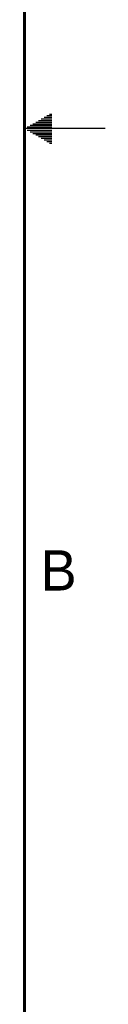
# Model space of a CAD drawing. Header units: inches. Extents: x 0 to 34, y 0 to 22.
# Tile 23 of 54: x 33.5 to 34, y 5.6 to 11.7. Entities that reach past the tile are written whole.
import ezdxf

# ---------------------------------------------------------------- set-up
doc = ezdxf.new("R2010")
doc.units = ezdxf.units.IN
doc.header["$LTSCALE"] = 1.87
doc.header["$MEASUREMENT"] = 0
doc.layers.get('0').update_dxf_attribs({"linetype": 'CONTINUOUS'})
doc.styles.get("Standard").update_dxf_attribs({"font": 'txt', "width": 0.8})

msp = doc.modelspace()

# ---------------------------------------------------------------- linework, layer by layer
at = {"color": 2, "linetype": 'CONTINUOUS'}
for p, q in [((33.6039, 11.06), (33.6697, 11.06)), ((33.6213, 11.07), (33.6697, 11.07)), ((33.6386, 11.08), (33.6697, 11.08)), ((33.6559, 11.09), (33.6697, 11.09)), ((34, 11), (33.5, 11)), ((33.5173, 11.01), (33.6697, 11.01)), ((33.5347, 11.02), (33.6697, 11.02)), ((33.552, 11.03), (33.6697, 11.03)), ((33.5693, 11.04), (33.6697, 11.04)), ((33.5866, 11.05), (33.6697, 11.05)), ((33.5173, 10.99), (33.6697, 10.99)), ((33.5347, 10.98), (33.6697, 10.98)), ((33.552, 10.97), (33.6697, 10.97)), ((33.5693, 10.96), (33.6697, 10.96)), ((33.5866, 10.95), (33.6697, 10.95)), ((33.6039, 10.94), (33.6697, 10.94)), ((33.6213, 10.93), (33.6697, 10.93)), ((33.6386, 10.92), (33.6697, 10.92)), ((33.6559, 10.91), (33.6697, 10.91))]:
    msp.add_line(p, q, dxfattribs=at)
at = {"color": 7, "linetype": 'CONTINUOUS', "const_width": 0.02}
msp.add_lwpolyline([(33.5, 0.5), (33.5, 21.5)], dxfattribs=at)

# ---------------------------------------------------------------- texts
at = {"color": 2, "linetype": 'CONTINUOUS'}
msp.add_text('B', height=0.25, dxfattribs=at).set_placement((33.6006, 8.1345))

doc.saveas('drawing.dxf')
